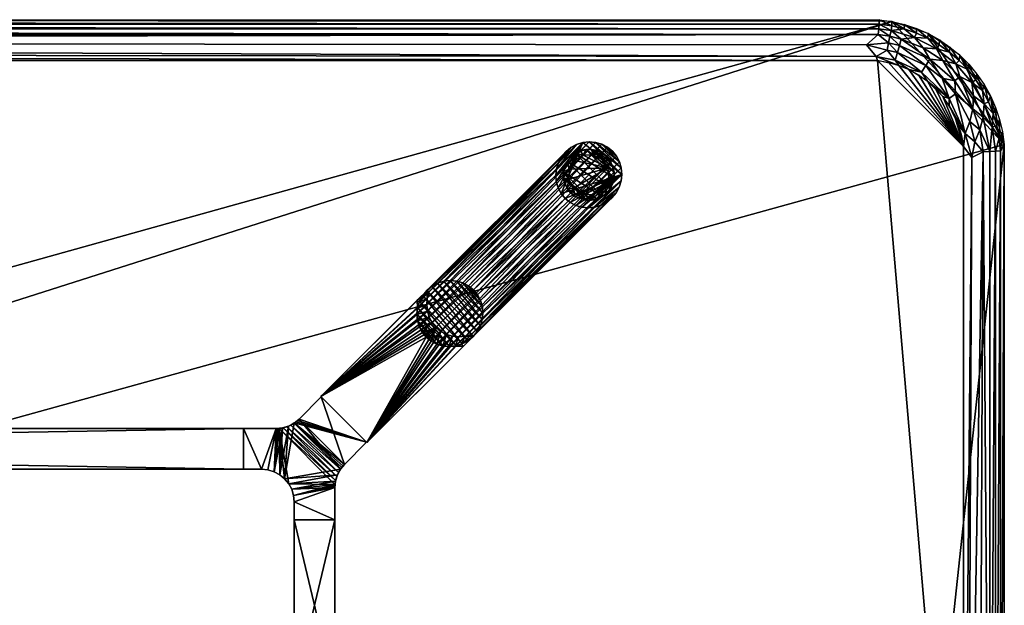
# Model space of a CAD drawing. Header units: inches. Extents: x -1 to 120, y -36 to 1.
# Tile 6 of 6: x 90 to 120, y -18 to 0. Entities that reach past the tile are written whole.
import ezdxf

# ---------------------------------------------------------------- set-up
doc = ezdxf.new("R2010")
doc.units = ezdxf.units.IN
for name, color, linetype in [('AFUTL-3-EDPL', 19, 'Continuous'), ('AFUTL-3-GDPL', 19, 'Continuous'), ('AFUTL-3-HWPT', 4, 'Continuous'), ('AFUTL-3-LGWD', 15, 'Continuous'), ('AFUTL-3-TPWD', 15, 'Continuous')]:
    doc.layers.add(name, color=color, linetype=linetype)

msp = doc.modelspace()

# ---------------------------------------------------------------- meshes
at = {"layer": 'AFUTL-3-EDPL'}
mesh = msp.add_polyface(dxfattribs=at)
corners = [(116.145, -0.279, 29.056), (3.855, -0.279, 29.056), (3.841, -0.132, 29.266), (3.872, -35.541, 28.871), (116.145, -35.719, 29.056), (3.855, -35.719, 29.056), (3.936, -34.872, 28.505), (116.109, -35.338, 28.715), (4.232, -35.227, 28.64), (116.128, -0.457, 28.871), (3.891, -0.661, 28.715), (3.872, -0.457, 28.871), (3.896, -1.253, 28.476), (4.232, -0.997, 28.541), (116.104, -1.253, 28.476), (3.453, -0.188, 29.266), (3.164, -0.593, 28.871), (3.515, -35.49, 28.871), (3.596, -35.067, 28.592), (3.841, -35.866, 29.266), (116.16, -36, 29.547), (3.84, -36, 29.547), (3.481, -35.665, 29.056), (3.354, -34.759, 28.505), (3.451, -0.052, 29.547), (3.451, -35.946, 29.547), (3.453, -35.81, 29.266), (116.064, -1.127, 28.505), (3.553, -35.289, 28.715), (3.073, -1.336, 28.505), (3.596, -0.931, 28.592), (3.84, 0.002, 29.547), (116.159, -0.132, 29.266), (3.222, -0.79, 28.715), (116.159, -35.866, 29.266), (3.896, -34.746, 28.476), (3.242, -34.596, 28.476), (115.768, -35.002, 28.541), (3.481, -0.333, 29.056)]
mesh.append_faces([[corners[k] for k in face] for face in [(9, 10, 11), (12, 13, 14), (22, 17, 5), (15, 24, 2), (25, 26, 21), (17, 28, 3), (35, 6, 36), (30, 10, 13), (26, 22, 19), (38, 15, 1)]], dxfattribs={"vtx0": -1, "vtx1": -1})
mesh.append_faces([[corners[k] for k in face] for face in [(16, 11, 10), (8, 18, 6), (18, 23, 6), (29, 30, 12), (33, 10, 30), (8, 28, 18), (3, 28, 8)]], dxfattribs={"vtx0": -1, "vtx1": -1, "vtx2": -1})
mesh.append_faces([[corners[k] for k in face] for face in [(3, 4, 5), (6, 7, 8), (5, 17, 3), (19, 20, 21), (19, 22, 5), (5, 34, 19), (35, 37, 6), (12, 30, 13), (21, 26, 19)]], dxfattribs={"vtx0": -1, "vtx2": -1})
mesh.append_faces([[corners[k] for k in face] for face in [(0, 1, 2), (15, 2, 1), (27, 13, 10), (8, 7, 3), (24, 31, 2), (32, 2, 31), (9, 11, 1), (38, 1, 11)]], dxfattribs={"vtx1": -1, "vtx2": -1})
mesh = msp.add_polyface(dxfattribs=at)
corners = [(3.855, -35.719, 29.056), (116.145, -35.719, 29.056), (116.159, -35.866, 29.266), (116.128, -0.457, 28.871), (3.855, -0.279, 29.056), (116.145, -0.279, 29.056), (116.064, -1.127, 28.505), (3.891, -0.661, 28.715), (115.768, -0.771, 28.64), (3.872, -35.541, 28.871), (116.109, -35.338, 28.715), (116.128, -35.541, 28.871), (116.104, -34.746, 28.476), (115.768, -35.002, 28.541), (3.896, -34.746, 28.476), (116.547, -35.81, 29.266), (116.836, -35.405, 28.871), (116.485, -0.508, 28.871), (116.404, -0.931, 28.592), (116.159, -0.132, 29.266), (3.84, 0.002, 29.547), (116.16, 0.002, 29.547), (116.519, -0.333, 29.056), (116.646, -1.239, 28.505), (116.549, -35.946, 29.547), (116.549, -0.052, 29.547), (116.547, -0.188, 29.266), (3.936, -34.872, 28.505), (116.447, -0.709, 28.715), (116.16, -36, 29.547), (3.841, -35.866, 29.266), (116.778, -35.209, 28.715), (116.404, -35.067, 28.592), (3.841, -0.132, 29.266), (116.104, -1.253, 28.476), (116.758, -1.402, 28.476), (4.232, -0.997, 28.541), (116.519, -35.665, 29.056)]
mesh.append_faces([[corners[k] for k in face] for face in [(9, 10, 11), (12, 13, 14), (22, 17, 5), (15, 24, 2), (25, 26, 21), (17, 28, 3), (34, 6, 35), (32, 10, 13), (26, 22, 19), (37, 15, 1)]], dxfattribs={"vtx0": -1, "vtx1": -1})
mesh.append_faces([[corners[k] for k in face] for face in [(16, 11, 10), (8, 18, 6), (18, 23, 6), (31, 10, 32), (8, 28, 18), (3, 28, 8)]], dxfattribs={"vtx0": -1, "vtx1": -1, "vtx2": -1})
mesh.append_faces([[corners[k] for k in face] for face in [(3, 4, 5), (6, 7, 8), (5, 17, 3), (19, 20, 21), (19, 22, 5), (5, 33, 19), (34, 36, 6), (12, 32, 13), (21, 26, 19)]], dxfattribs={"vtx0": -1, "vtx2": -1})
mesh.append_faces([[corners[k] for k in face] for face in [(0, 1, 2), (15, 2, 1), (27, 13, 10), (8, 7, 3), (24, 29, 2), (30, 2, 29), (9, 11, 1), (37, 1, 11)]], dxfattribs={"vtx1": -1, "vtx2": -1})
mesh = msp.add_polyface(dxfattribs=at)
corners = [(117.303, -35.731, 29.547), (116.931, -35.856, 29.547), (116.928, -35.718, 29.266), (116.778, -0.79, 28.715), (117.585, -1.404, 28.592), (116.715, -1.006, 28.592), (117.308, -34.754, 28.592), (116.404, -35.067, 28.592), (116.927, -34.662, 28.505), (116.447, -0.709, 28.715), (116.549, -0.052, 29.547), (116.928, -0.28, 29.266), (116.547, -0.188, 29.266), (117.243, -35.452, 29.056), (116.519, -35.665, 29.056), (116.836, -35.405, 28.871), (117.243, -0.546, 29.056), (116.836, -0.593, 28.871), (116.519, -0.333, 29.056), (117.454, -1.607, 28.505), (116.646, -1.239, 28.505), (117.411, -34.955, 28.715), (116.778, -35.209, 28.715), (116.104, -34.746, 28.476), (117.505, -35.137, 28.871), (117.068, -1.531, 28.476), (117.707, -1.214, 28.715), (116.485, -0.508, 28.871), (116.109, -35.338, 28.715), (116.128, -35.541, 28.871), (116.549, -35.946, 29.547), (116.547, -35.81, 29.266), (116.404, -0.931, 28.592), (116.931, -0.142, 29.547), (117.298, -0.408, 29.266), (116.758, -1.402, 28.476), (116.064, -1.127, 28.505), (116.758, -34.596, 28.476), (117.068, -34.468, 28.476)]
mesh.append_faces([[corners[k] for k in face] for face in [(3, 5, 9), (11, 18, 12), (5, 20, 32), (33, 11, 10), (17, 3, 27), (2, 1, 31), (35, 20, 25)]], dxfattribs={"vtx0": -1, "vtx1": -1})
mesh.append_faces([[corners[k] for k in face] for face in [(6, 7, 8), (13, 14, 15), (16, 17, 18), (5, 19, 20), (8, 7, 23), (6, 21, 7), (24, 15, 22), (25, 20, 19), (11, 16, 18), (13, 2, 14), (22, 15, 28), (15, 14, 29), (35, 36, 20)]], dxfattribs={"vtx0": -1, "vtx1": -1, "vtx2": -1})
mesh.append_faces([[corners[k] for k in face] for face in [(3, 4, 5), (10, 11, 12), (17, 26, 3), (27, 3, 9), (9, 5, 32), (18, 17, 27), (33, 34, 11), (8, 37, 38)]], dxfattribs={"vtx0": -1, "vtx2": -1})
mesh.append_faces([[corners[k] for k in face] for face in [(0, 1, 2), (21, 22, 7), (1, 30, 31), (2, 31, 14), (23, 37, 8)]], dxfattribs={"vtx1": -1, "vtx2": -1})
mesh = msp.add_polyface(dxfattribs=at)
corners = [(117.303, -0.267, 29.547), (117.298, -0.408, 29.266), (116.931, -0.142, 29.547), (118.478, -1.882, 28.715), (117.707, -1.214, 28.715), (118.111, -1.251, 28.871), (117.505, -0.861, 28.871), (116.836, -0.593, 28.871), (117.654, -0.571, 29.266), (118.305, -2.636, 28.476), (118.111, -2.362, 28.476), (118.308, -2.422, 28.505), (117.636, -1.887, 28.476), (117.454, -1.607, 28.505), (117.068, -1.531, 28.476), (117.994, -0.767, 29.266), (118.005, -0.617, 29.547), (118.313, -0.994, 29.266), (118.305, -33.362, 28.476), (118.596, -32.758, 28.476), (118.308, -33.577, 28.505), (118.087, -1.799, 28.592), (117.663, -0.426, 29.547), (117.914, -0.891, 29.056), (117.243, -0.546, 29.056), (118.507, -1.358, 29.056), (117.585, -1.404, 28.592), (116.778, -0.79, 28.715), (118.111, -33.636, 28.476), (116.715, -1.006, 28.592), (118.505, -2.281, 28.592), (118.329, -0.838, 29.547), (116.928, -0.28, 29.266)]
mesh.append_faces([[corners[k] for k in face] for face in [(14, 13, 12)]], dxfattribs={"vtx0": -1})
mesh.append_faces([[corners[k] for k in face] for face in [(0, 1, 2), (15, 16, 17), (17, 23, 15), (4, 26, 27), (8, 24, 1), (26, 13, 29), (22, 8, 0), (31, 17, 16), (1, 24, 32), (8, 22, 15), (15, 23, 8)]], dxfattribs={"vtx0": -1, "vtx1": -1})
mesh.append_faces([[corners[k] for k in face] for face in [(21, 4, 3), (25, 23, 17), (8, 23, 24), (5, 23, 25), (23, 6, 24), (23, 5, 6), (11, 13, 26), (30, 11, 21), (30, 21, 3)]], dxfattribs={"vtx0": -1, "vtx1": -1, "vtx2": -1})
mesh.append_faces([[corners[k] for k in face] for face in [(3, 4, 5), (0, 8, 1), (15, 22, 16), (24, 6, 7), (11, 26, 21)]], dxfattribs={"vtx0": -1, "vtx2": -1})
mesh.append_faces([[corners[k] for k in face] for face in [(6, 4, 7)]], dxfattribs={"vtx1": -1})
mesh.append_faces([[corners[k] for k in face] for face in [(9, 10, 11), (12, 13, 11), (18, 19, 20), (21, 26, 4), (28, 18, 20), (10, 12, 11)]], dxfattribs={"vtx1": -1, "vtx2": -1})
mesh.append_faces([[corners[k] for k in face] for face in [(5, 4, 6)]], dxfattribs={"vtx2": -1})
mesh = msp.add_polyface(dxfattribs=at)
corners = [(118.879, -1.534, 29.266), (118.909, -1.367, 29.547), (119.121, -1.842, 29.266), (118.507, -1.358, 29.056), (119.001, -1.928, 29.056), (118.633, -1.748, 28.871), (119.333, -2.172, 29.266), (119.382, -1.993, 29.547), (119.513, -2.52, 29.266), (118.329, -0.838, 29.547), (118.631, -1.089, 29.547), (118.609, -1.251, 29.266), (119.051, -2.335, 28.871), (119.35, -2.99, 28.871), (119.03, -2.741, 28.715), (119.378, -2.581, 29.056), (119.658, -2.884, 29.266), (119.625, -3.294, 29.056), (118.505, -2.281, 28.592), (118.478, -1.882, 28.715), (119.16, -1.669, 29.547), (118.943, -3.131, 28.592), (118.798, -3.495, 28.505), (118.305, -2.636, 28.476), (118.308, -2.422, 28.505), (119.573, -2.336, 29.547), (118.111, -1.251, 28.871), (118.313, -0.994, 29.266), (119.731, -2.695, 29.547)]
mesh.append_faces([[corners[k] for k in face] for face in [(0, 1, 2), (6, 7, 8), (12, 13, 14), (5, 4, 12), (11, 3, 27), (8, 25, 16), (2, 20, 6), (11, 10, 0)]], dxfattribs={"vtx0": -1, "vtx1": -1})
mesh.append_faces([[corners[k] for k in face] for face in [(3, 4, 5), (15, 16, 17), (14, 18, 19), (3, 0, 4), (22, 23, 24), (22, 24, 18), (4, 6, 15), (5, 26, 3), (12, 15, 13), (4, 15, 12)]], dxfattribs={"vtx0": -1, "vtx1": -1, "vtx2": -1})
mesh.append_faces([[corners[k] for k in face] for face in [(14, 19, 5)]], dxfattribs={"vtx0": -1, "vtx2": -1})
mesh.append_faces([[corners[k] for k in face] for face in [(9, 10, 11), (6, 8, 15), (1, 20, 2), (21, 18, 14), (7, 25, 8), (0, 2, 4), (5, 19, 26), (11, 27, 9), (10, 1, 0), (20, 7, 6), (25, 28, 16), (8, 16, 15), (2, 6, 4), (11, 0, 3)]], dxfattribs={"vtx1": -1, "vtx2": -1})
mesh.append_faces([[corners[k] for k in face] for face in [(5, 12, 14)]], dxfattribs={"vtx2": -1})
mesh = msp.add_polyface(dxfattribs=at)
corners = [(118.882, -31.917, 28.505), (119.002, -4.23, 28.541), (119.35, -4.059, 28.715), (119.88, -31.964, 29.266), (119.88, -4.034, 29.266), (120, -3.838, 29.547), (118.943, -3.131, 28.592), (119.253, -3.385, 28.715), (119.094, -3.752, 28.592), (119.03, -2.741, 28.715), (119.35, -2.99, 28.871), (119.554, -31.949, 28.871), (119.554, -4.05, 28.871), (119.732, -4.041, 29.056), (119.658, -2.884, 29.266), (119.769, -3.26, 29.266), (119.625, -3.294, 29.056), (118.798, -3.495, 28.505), (118.505, -2.281, 28.592), (119.843, -3.644, 29.266), (119.946, -3.449, 29.547), (118.746, -3.895, 28.476), (118.746, -32.104, 28.476), (119.731, -2.695, 29.547), (119.856, -3.067, 29.547), (119.227, -31.768, 28.64), (119.378, -2.581, 29.056), (118.596, -3.24, 28.476), (118.305, -2.636, 28.476), (119.732, -31.957, 29.056)]
mesh.append_faces([[corners[k] for k in face] for face in [(17, 21, 27)]], dxfattribs={"vtx0": -1})
mesh.append_faces([[corners[k] for k in face] for face in [(6, 17, 18), (21, 1, 22), (11, 2, 12), (10, 12, 7), (14, 23, 15), (8, 2, 1), (15, 24, 19)]], dxfattribs={"vtx0": -1, "vtx1": -1})
mesh.append_faces([[corners[k] for k in face] for face in [(6, 7, 8), (6, 8, 17), (16, 13, 12), (16, 19, 13), (1, 21, 17), (9, 7, 6), (7, 2, 8), (7, 12, 2)]], dxfattribs={"vtx0": -1, "vtx1": -1, "vtx2": -1})
mesh.append_faces([[corners[k] for k in face] for face in [(9, 10, 7), (0, 2, 25), (26, 16, 10), (17, 8, 1)]], dxfattribs={"vtx0": -1, "vtx2": -1})
mesh.append_faces([[corners[k] for k in face] for face in [(19, 20, 4), (27, 28, 17)]], dxfattribs={"vtx1": -1})
mesh.append_faces([[corners[k] for k in face] for face in [(0, 1, 2), (11, 12, 13), (14, 15, 16), (23, 24, 15), (10, 16, 12), (19, 4, 13), (29, 13, 4), (15, 19, 16)]], dxfattribs={"vtx1": -1, "vtx2": -1})
mesh.append_faces([[corners[k] for k in face] for face in [(3, 4, 5), (20, 5, 4), (24, 20, 19)]], dxfattribs={"vtx2": -1})
mesh = msp.add_polyface(dxfattribs=at)
corners = [(119.227, -31.768, 28.64), (119.35, -4.059, 28.715), (119.554, -31.949, 28.871), (119.253, -32.614, 28.715), (118.943, -32.867, 28.592), (119.094, -32.246, 28.592), (119.732, -4.041, 29.056), (119.732, -31.957, 29.056), (119.658, -33.115, 29.266), (119.625, -32.704, 29.056), (119.769, -32.739, 29.266), (118.873, -33.561, 28.715), (119.856, -32.931, 29.547), (119.88, -31.964, 29.266), (120, -3.838, 29.547), (120, -32.16, 29.547), (118.596, -32.758, 28.476), (118.746, -32.104, 28.476), (119.002, -4.23, 28.541), (118.882, -31.917, 28.505), (119.52, -32.308, 28.871), (119.317, -32.278, 28.715), (119.843, -32.354, 29.266), (119.88, -4.034, 29.266), (119.35, -33.008, 28.871), (119.378, -33.417, 29.056), (119.946, -32.549, 29.547), (118.308, -33.577, 28.505)]
mesh.append_faces([[corners[k] for k in face] for face in [(8, 9, 10), (10, 12, 8), (4, 16, 5), (17, 19, 16), (3, 5, 21), (20, 21, 2), (22, 7, 13), (13, 15, 22), (10, 9, 22), (22, 26, 10)]], dxfattribs={"vtx0": -1, "vtx1": -1})
mesh.append_faces([[corners[k] for k in face] for face in [(4, 3, 11), (9, 20, 7), (22, 9, 7), (9, 24, 20), (24, 9, 25), (27, 16, 4), (25, 9, 8), (5, 16, 19), (0, 5, 19), (0, 21, 5), (2, 21, 0)]], dxfattribs={"vtx0": -1, "vtx1": -1, "vtx2": -1})
mesh.append_faces([[corners[k] for k in face] for face in [(3, 4, 5), (2, 6, 7), (13, 14, 15), (17, 18, 19), (20, 3, 21), (7, 23, 13), (22, 15, 26), (11, 3, 24), (7, 20, 2), (10, 26, 12)]], dxfattribs={"vtx0": -1, "vtx2": -1})
mesh.append_faces([[corners[k] for k in face] for face in [(0, 1, 2), (24, 3, 20)]], dxfattribs={"vtx1": -1, "vtx2": -1})
at = {"layer": 'AFUTL-3-GDPL'}
mesh = msp.add_polyface(dxfattribs=at)
corners = [(107.322, -3.984), (106.567, -5.185), (107.822, -4.555, 0.531), (107.653, -5.433), (107.022, -5.354, 0.531), (107.9, -4.347), (106.792, -4.324, 0.531), (106.451, -4.678), (107.617, -5.26, 0.531), (106.815, -4.1), (108.016, -4.855), (107.145, -5.549), (106.624, -4.903, 0.531), (107.37, -4.156, 0.531), (106.815, -5.433, 0.177), (107.79, -5.323, 0.177), (106.567, -4.347, 0.177), (107.9, -4.347, 0.177), (107.653, -4.1, 0.177), (106.815, -4.1, 0.177), (106.49, -5.026, 0.177), (107.494, -5.51, 0.177), (108.016, -4.678, 0.177), (107.322, -3.984, 0.177), (107.977, -5.026, 0.177), (106.451, -4.678, 0.177), (107.145, -5.549, 0.177), (107.851, -4.864, 0.531), (107.331, -5.384, 0.531), (106.633, -4.592, 0.531), (106.567, -4.347), (106.815, -5.433), (107.653, -4.1), (107.9, -5.185), (107.059, -4.166, 0.531), (107.647, -4.298, 0.531), (106.765, -5.18, 0.531), (107.727, -5.149, 0.531), (106.677, -5.323, 0.177), (106.974, -4.023, 0.177), (107.145, -3.984), (108.016, -4.678), (106.451, -4.855), (107.322, -5.549), (108.016, -4.855, 0.177), (107.145, -3.984, 0.177), (106.567, -5.185, 0.177), (107.9, -5.185, 0.177), (107.494, -4.023, 0.177), (106.451, -4.855, 0.177), (107.653, -5.433, 0.177), (107.79, -4.21, 0.177)]
mesh.append_faces([[corners[k] for k in face] for face in [(4, 14, 26), (35, 51, 18), (6, 19, 16), (12, 49, 20), (34, 45, 39), (28, 26, 21), (36, 46, 38), (21, 43, 3), (47, 33, 24), (29, 16, 25), (51, 32, 18), (48, 32, 0), (13, 48, 23), (39, 40, 9), (20, 42, 1), (46, 1, 38), (50, 3, 15), (2, 22, 17), (48, 0, 23), (45, 40, 39), (24, 33, 10), (49, 42, 20), (26, 43, 21), (4, 26, 28), (6, 16, 29), (38, 1, 31), (51, 5, 32), (15, 3, 33), (38, 31, 14), (39, 9, 19), (26, 11, 43), (27, 24, 44), (24, 10, 44), (20, 1, 46), (15, 33, 47), (18, 32, 48), (21, 3, 50), (17, 5, 51)]])
mesh.append_faces([[corners[k] for k in face] for face in [(13, 45, 34), (37, 24, 27), (12, 46, 36), (19, 30, 16), (22, 5, 17), (16, 7, 25), (14, 11, 26), (27, 22, 2), (1, 11, 31), (5, 0, 32), (34, 19, 6), (36, 14, 4), (37, 28, 8), (45, 0, 40), (22, 10, 41), (49, 7, 42), (37, 15, 47), (13, 18, 48), (12, 25, 49), (8, 21, 50), (35, 17, 51)]], dxfattribs={"vtx0": -1})
mesh.append_faces([[corners[k] for k in face] for face in [(33, 9, 10), (30, 3, 7), (42, 11, 1), (27, 28, 37), (41, 0, 5), (2, 4, 27), (9, 33, 30), (8, 15, 37), (10, 40, 41), (7, 43, 42)]], dxfattribs={"vtx0": -1, "vtx1": -1})
mesh.append_faces([[corners[k] for k in face] for face in [(10, 9, 40), (7, 3, 43), (27, 4, 28), (2, 6, 29), (30, 33, 3), (2, 36, 4), (41, 40, 0), (42, 43, 11)]], dxfattribs={"vtx0": -1, "vtx2": -1})
mesh.append_faces([[corners[k] for k in face] for face in [(28, 21, 8), (29, 25, 12), (35, 18, 13), (44, 10, 22), (2, 17, 35), (35, 13, 2), (23, 0, 45), (25, 7, 49)]], dxfattribs={"vtx1": -1})
mesh.append_faces([[corners[k] for k in face] for face in [(29, 12, 2), (12, 36, 2), (13, 34, 2), (34, 6, 2)]], dxfattribs={"vtx1": -1, "vtx2": -1})
mesh.append_faces([[corners[k] for k in face] for face in [(37, 47, 24), (27, 44, 22), (14, 31, 11), (16, 30, 7), (22, 41, 5), (8, 50, 15), (19, 9, 30), (36, 38, 14), (34, 39, 19), (13, 23, 45), (12, 20, 46)]], dxfattribs={"vtx2": -1})
at = {"layer": 'AFUTL-3-HWPT'}
mesh = msp.add_polyface(dxfattribs=at)
corners = [(99.004, -11.582, 28.476), (100.418, -12.996, 28.476), (103.38, -10.034, 28.476), (103.321, -9.975, 28.476), (103.133, -10.029, 28.476), (102.939, -10.047, 28.476), (102.746, -10.027, 28.476), (102.561, -9.97, 28.476), (102.391, -9.879, 28.476), (102.243, -9.757, 28.476), (102.121, -9.609, 28.476), (102.03, -9.439, 28.476), (101.973, -9.254, 28.476), (101.953, -9.061, 28.476), (101.971, -8.867, 28.476), (102.025, -8.679, 28.476), (101.966, -8.62, 28.476), (102.266, -8.319, 26.476), (99.004, -11.582, 26.476), (100.418, -12.996, 26.476), (103.681, -9.733, 26.476), (102.325, -8.378, 26.476), (103.622, -9.675, 26.476), (102.271, -8.566, 26.476), (102.254, -8.76, 26.476), (102.274, -8.953, 26.476), (102.33, -9.138, 26.476), (102.421, -9.308, 26.476), (102.543, -9.457, 26.476), (102.692, -9.579, 26.476), (102.862, -9.67, 26.476), (103.047, -9.726, 26.476), (103.24, -9.746, 26.476), (103.434, -9.729, 26.476)]
mesh.append_faces([[corners[k] for k in face] for face in [(16, 18, 0), (19, 2, 1), (16, 21, 17), (20, 3, 2), (23, 15, 14), (24, 14, 13), (25, 13, 12), (26, 12, 11), (27, 11, 10), (28, 10, 9), (28, 8, 29), (29, 7, 30), (30, 6, 31), (31, 5, 32), (32, 4, 33), (33, 3, 22), (1, 18, 19)]], dxfattribs={"vtx0": -1})
mesh.append_faces([[corners[k] for k in face] for face in [(1, 9, 0), (2, 4, 1), (17, 23, 18), (18, 28, 19)]], dxfattribs={"vtx0": -1, "vtx1": -1})
mesh.append_faces([[corners[k] for k in face] for face in [(0, 9, 10), (0, 10, 11), (1, 4, 5), (1, 5, 6), (1, 7, 8), (1, 8, 9), (0, 12, 13), (0, 13, 14), (14, 16, 0), (18, 23, 24), (18, 24, 25), (18, 26, 27), (18, 27, 28), (19, 28, 29), (19, 29, 30), (19, 31, 32), (19, 32, 33), (33, 20, 19)]], dxfattribs={"vtx0": -1, "vtx2": -1})
mesh.append_faces([[corners[k] for k in face] for face in [(15, 16, 14), (17, 18, 16), (20, 2, 19), (15, 21, 16), (22, 3, 20), (22, 20, 33), (21, 15, 23), (23, 14, 24), (24, 13, 25), (25, 12, 26), (26, 11, 27), (27, 10, 28), (0, 18, 1)]], dxfattribs={"vtx1": -1})
mesh.append_faces([[corners[k] for k in face] for face in [(6, 7, 1), (11, 12, 0), (25, 26, 18), (30, 31, 19)]], dxfattribs={"vtx1": -1, "vtx2": -1})
mesh.append_faces([[corners[k] for k in face] for face in [(2, 3, 4), (17, 21, 23), (28, 9, 8), (29, 8, 7), (30, 7, 6), (31, 6, 5), (32, 5, 4), (33, 4, 3)]], dxfattribs={"vtx2": -1})
mesh = msp.add_polyface(dxfattribs=at)
corners = [(99.015, -11.593, 28.476), (99.015, -11.593, 26.508), (98.334, -12.274, 26.486), (98.334, -12.274, 28.476), (100.407, -12.985, 26.508), (100.407, -12.985, 28.476), (99.726, -13.666, 28.476), (99.726, -13.666, 26.486), (96.625, -12.567, 26.476), (96.625, -12.567, 28.476), (97.627, -12.567, 28.476), (97.627, -12.567, 26.476), (96.625, -13.817, 26.476), (96.625, -13.817, 28.476), (97.822, -12.548, 28.476), (98.009, -12.491, 28.476), (98.182, -12.399, 28.476), (98.288, -12.318, 26.484), (98.239, -12.358, 26.483), (98.187, -12.395, 26.481), (98.079, -12.459, 26.479), (97.962, -12.509, 26.477), (97.841, -12.544, 26.477), (97.719, -12.563, 26.476), (97.688, -12.565, 26.476), (97.657, -12.567, 26.476), (99.601, -13.818, 28.476), (99.509, -13.991, 28.476), (99.452, -14.178, 28.476), (99.433, -14.373, 28.476), (99.433, -14.373, 26.476), (99.433, -14.343, 26.476), (99.435, -14.312, 26.476), (99.437, -14.281, 26.476), (99.456, -14.159, 26.477), (99.491, -14.038, 26.477), (99.541, -13.921, 26.479), (99.605, -13.813, 26.481), (99.642, -13.761, 26.483), (99.682, -13.712, 26.484), (97.183, -13.817, 26.476), (97.183, -13.817, 28.476), (97.378, -13.836, 28.476), (97.566, -13.893, 28.476), (97.738, -13.986, 28.476), (97.89, -14.11, 28.476), (98.014, -14.262, 28.476), (98.107, -14.434, 28.476), (98.164, -14.622, 28.476), (98.183, -14.817, 28.476), (98.183, -15.375, 28.476), (99.433, -15.375, 28.476), (99.433, -15.375, 26.476), (97.378, -13.836, 26.476), (97.566, -13.893, 26.476), (97.738, -13.986, 26.476), (97.89, -14.11, 26.476), (98.014, -14.262, 26.476), (98.107, -14.434, 26.476), (98.164, -14.622, 26.476), (98.183, -14.817, 26.476), (98.183, -15.375, 26.476)]
mesh.append_faces([[corners[k] for k in face] for face in [(1, 5, 4), (9, 12, 13), (41, 9, 13), (30, 51, 52), (59, 49, 48), (58, 48, 47), (57, 47, 46), (56, 46, 45), (55, 45, 44), (54, 44, 43), (53, 43, 42), (60, 52, 61), (52, 50, 61)]], dxfattribs={"vtx0": -1})
mesh.append_faces([[corners[k] for k in face] for face in [(4, 6, 7), (8, 10, 11), (14, 23, 10), (15, 21, 14), (21, 15, 20), (20, 16, 19), (19, 16, 18), (18, 3, 17), (17, 3, 2), (26, 38, 6), (27, 36, 26), (36, 27, 35), (35, 28, 34), (34, 28, 33), (33, 29, 32), (32, 29, 31), (31, 29, 30), (13, 40, 41), (6, 3, 26), (45, 15, 44), (44, 14, 43), (43, 10, 42), (42, 10, 41), (26, 45, 27), (27, 46, 28), (28, 47, 29), (60, 49, 59), (61, 49, 60), (33, 23, 34), (34, 22, 35), (35, 21, 36), (36, 20, 37), (25, 54, 11), (54, 23, 55), (55, 23, 56), (56, 23, 57), (57, 33, 58), (58, 33, 59), (59, 30, 60), (2, 4, 17), (17, 4, 18), (18, 4, 19)]], dxfattribs={"vtx0": -1, "vtx1": -1})
mesh.append_faces([[corners[k] for k in face] for face in [(26, 16, 45), (57, 23, 33)]], dxfattribs={"vtx0": -1, "vtx1": -1, "vtx2": -1})
mesh.append_faces([[corners[k] for k in face] for face in [(3, 1, 2), (10, 23, 24), (10, 24, 25), (14, 21, 22), (14, 22, 23), (20, 15, 16), (18, 16, 3), (6, 38, 39), (6, 39, 7), (26, 36, 37), (26, 37, 38), (35, 27, 28), (33, 28, 29), (6, 0, 3), (26, 3, 16), (45, 16, 15), (44, 15, 14), (43, 14, 10), (41, 10, 9), (27, 45, 46), (28, 46, 47), (29, 47, 48), (29, 48, 49), (49, 51, 29), (40, 42, 41), (34, 23, 22), (35, 22, 21), (36, 21, 20), (37, 20, 19), (11, 54, 53), (11, 53, 40), (54, 24, 23), (59, 33, 32), (59, 32, 31), (60, 30, 52), (40, 8, 11), (19, 4, 7), (19, 7, 39), (19, 38, 37)]], dxfattribs={"vtx0": -1, "vtx2": -1})
mesh.append_faces([[corners[k] for k in face] for face in [(0, 1, 3), (5, 6, 4), (9, 10, 8), (0, 5, 1), (8, 12, 9), (12, 40, 13), (5, 0, 6), (50, 51, 49), (59, 48, 58), (58, 47, 57), (57, 46, 56), (56, 45, 55), (55, 44, 54), (54, 43, 53), (53, 42, 40), (50, 49, 61), (12, 8, 40), (1, 4, 2), (51, 50, 52)]], dxfattribs={"vtx1": -1})
mesh.append_faces([[corners[k] for k in face] for face in [(25, 11, 10), (29, 51, 30), (25, 24, 54), (31, 30, 59), (39, 38, 19)]], dxfattribs={"vtx1": -1, "vtx2": -1})
mesh = msp.add_polyface(dxfattribs=at)
corners = [(23.375, -13.817, 26.476), (23.375, -12.567, 26.476), (96.625, -12.567, 26.476), (96.625, -13.817, 26.476), (96.625, -13.817, 28.476), (23.375, -13.817, 28.476), (96.625, -12.567, 28.476), (23.375, -12.567, 28.476)]
mesh.append_faces([[corners[k] for k in face] for face in [(3, 1, 2), (5, 3, 4), (2, 4, 3), (1, 6, 2), (5, 6, 7), (0, 7, 1)]], dxfattribs={"vtx0": -1})
mesh.append_faces([[corners[k] for k in face] for face in [(0, 1, 3), (0, 3, 5), (6, 4, 2), (7, 6, 1), (4, 6, 5), (5, 7, 0)]], dxfattribs={"vtx1": -1})
mesh = msp.add_polyface(dxfattribs=at)
corners = [(98.183, -15.375, 26.476), (99.433, -15.375, 26.476), (99.433, -20.625, 26.476), (98.183, -20.625, 26.476), (99.433, -15.375, 28.476), (99.433, -20.625, 28.476), (98.183, -20.625, 28.476), (98.183, -15.375, 28.476)]
mesh.append_faces([[corners[k] for k in face] for face in [(3, 1, 2), (1, 5, 2), (6, 2, 5), (3, 7, 0), (5, 7, 6), (0, 4, 1)]], dxfattribs={"vtx0": -1})
mesh.append_faces([[corners[k] for k in face] for face in [(0, 1, 3), (4, 5, 1), (3, 2, 6), (6, 7, 3), (4, 7, 5), (7, 4, 0)]], dxfattribs={"vtx1": -1})
at = {"layer": 'AFUTL-3-LGWD'}
mesh = msp.add_polyface(dxfattribs=at)
corners = [(106.508, -5.492, 0.098), (106.66, -5.617, 0.098), (106.835, -5.709, 0.098), (107.025, -5.764, 0.098), (107.222, -5.782, 0.098), (107.421, -5.76, 0.098), (107.612, -5.7, 0.098), (107.788, -5.604, 0.098), (107.944, -5.476, 0.098), (108.071, -5.321, 0.098), (108.167, -5.144, 0.098), (108.227, -4.953, 0.098), (108.249, -4.755, 0.098), (108.231, -4.557, 0.098), (108.176, -4.368, 0.098), (108.084, -4.193, 0.098), (107.959, -4.041, 0.098), (107.807, -3.916, 0.098), (107.632, -3.824, 0.098), (107.443, -3.769, 0.098), (107.245, -3.751, 0.098), (107.047, -3.773, 0.098), (106.855, -3.833, 0.098), (106.679, -3.929, 0.098), (106.524, -4.056, 0.098), (106.396, -4.212, 0.098), (106.3, -4.388, 0.098), (106.24, -4.579, 0.098), (106.218, -4.778, 0.098), (106.236, -4.975, 0.098), (106.291, -5.165, 0.098), (106.383, -5.34, 0.098), (103.695, -8.305, 28.472), (103.819, -8.458, 28.472), (103.911, -8.632, 28.472), (103.967, -8.822, 28.472), (103.984, -9.02, 28.472), (103.963, -9.218, 28.472), (103.903, -9.409, 28.472), (103.807, -9.586, 28.472), (103.679, -9.741, 28.472), (103.524, -9.869, 28.472), (103.347, -9.965, 28.472), (103.156, -10.024, 28.472), (102.958, -10.046, 28.472), (102.76, -10.029, 28.472), (102.57, -9.973, 28.472), (102.396, -9.881, 28.472), (102.243, -9.757, 28.472), (102.119, -9.604, 28.472), (102.027, -9.43, 28.472), (101.971, -9.24, 28.472), (101.954, -9.042, 28.472), (101.976, -8.844, 28.472), (102.035, -8.653, 28.472), (102.131, -8.476, 28.472), (102.259, -8.321, 28.472), (102.414, -8.193, 28.472), (102.591, -8.097, 28.472), (102.782, -8.037, 28.472), (102.98, -8.016, 28.472), (103.178, -8.033, 28.472), (103.368, -8.089, 28.472), (103.542, -8.181, 28.472)]
mesh.append_faces([[corners[k] for k in face] for face in [(0, 47, 48), (46, 1, 2), (44, 3, 4), (42, 5, 6), (40, 7, 8), (38, 9, 10), (36, 11, 12), (34, 13, 14), (32, 15, 16), (63, 18, 62), (61, 20, 60), (59, 22, 58), (57, 24, 56), (55, 26, 54), (53, 28, 52), (51, 30, 50), (47, 49, 48), (23, 25, 24), (15, 17, 16), (7, 9, 8)]], dxfattribs={"vtx0": -1})
mesh.append_faces([[corners[k] for k in face] for face in [(1, 47, 0), (47, 1, 46), (45, 3, 44), (43, 5, 42), (41, 7, 40), (39, 9, 38), (37, 11, 36), (35, 13, 34), (33, 15, 32), (32, 17, 63), (62, 19, 61), (60, 21, 59), (58, 23, 57), (56, 25, 55), (54, 27, 53), (52, 29, 51), (50, 31, 49), (33, 63, 34), (34, 62, 35), (35, 61, 36), (36, 60, 37), (37, 59, 38), (38, 58, 39), (39, 57, 40), (40, 56, 41), (41, 55, 42), (42, 54, 43), (43, 53, 44), (44, 52, 45), (45, 51, 46), (46, 50, 47), (21, 27, 22), (22, 26, 23), (12, 20, 13), (13, 19, 14), (14, 18, 15), (11, 4, 12), (4, 11, 5), (5, 10, 6), (6, 9, 7)]], dxfattribs={"vtx0": -1, "vtx1": -1})
mesh.append_faces([[corners[k] for k in face] for face in [(12, 31, 21)]], dxfattribs={"vtx0": -1, "vtx1": -1, "vtx2": -1})
mesh.append_faces([[corners[k] for k in face] for face in [(45, 2, 3), (43, 4, 5), (41, 6, 7), (39, 8, 9), (37, 10, 11), (35, 12, 13), (33, 14, 15), (63, 17, 18), (61, 19, 20), (59, 21, 22), (57, 23, 24), (55, 25, 26), (53, 27, 28), (51, 29, 30), (49, 31, 0), (34, 63, 62), (35, 62, 61), (36, 61, 60), (37, 60, 59), (38, 59, 58), (39, 58, 57), (40, 57, 56), (41, 56, 55), (42, 55, 54), (43, 54, 53), (44, 53, 52), (45, 52, 51), (46, 51, 50), (47, 50, 49), (12, 0, 31), (21, 31, 30), (21, 30, 29), (21, 28, 27), (22, 27, 26), (23, 26, 25), (13, 20, 19), (14, 19, 18), (15, 18, 17), (12, 4, 3), (12, 3, 2), (5, 11, 10), (6, 10, 9)]], dxfattribs={"vtx0": -1, "vtx2": -1})
mesh.append_faces([[corners[k] for k in face] for face in [(46, 2, 45), (44, 4, 43), (42, 6, 41), (40, 8, 39), (38, 10, 37), (36, 12, 35), (34, 14, 33), (32, 63, 33)]], dxfattribs={"vtx1": -1})
mesh.append_faces([[corners[k] for k in face] for face in [(1, 0, 12), (29, 28, 21), (21, 20, 12), (2, 1, 12)]], dxfattribs={"vtx1": -1, "vtx2": -1})
mesh.append_faces([[corners[k] for k in face] for face in [(0, 48, 49), (32, 16, 17), (62, 18, 19), (60, 20, 21), (58, 22, 23), (56, 24, 25), (54, 26, 27), (52, 28, 29), (50, 30, 31)]], dxfattribs={"vtx2": -1})
at = {"layer": 'AFUTL-3-TPWD'}
mesh = msp.add_polyface(dxfattribs=at)
corners = [(3.84, 0.002, 29.547), (3.84, -36, 29.547), (120, -32.16, 29.547), (3.896, -34.746, 28.476), (3.896, -1.253, 28.476), (118.746, -32.104, 28.476), (116.549, -0.052, 29.547), (116.549, -35.946, 29.547), (118.746, -3.895, 28.476), (0.054, -3.449, 29.547), (0.054, -32.549, 29.547), (120, -3.838, 29.547), (117.887, -2.111, 28.476), (2.113, -2.111, 28.476), (117.887, -33.887, 28.476), (2.113, -33.887, 28.476), (116.104, -1.253, 28.476), (1.254, -3.895, 28.476), (116.104, -34.746, 28.476), (1.254, -32.104, 28.476), (119.573, -2.336, 29.547), (2.337, -0.426, 29.547), (119.573, -33.663, 29.547), (2.337, -35.573, 29.547), (118.468, -33.068, 28.476), (117.068, -1.531, 28.476), (2.932, -34.468, 28.476), (1.532, -2.93, 28.476), (118.468, -2.93, 28.476), (1.532, -33.068, 28.476), (2.932, -1.531, 28.476), (117.068, -34.468, 28.476), (0.427, -33.663, 29.547), (117.663, -35.573, 29.547), (117.663, -0.426, 29.547), (0.427, -2.336, 29.547), (118.631, -1.089, 29.547), (1.369, -34.909, 29.547), (1.091, -1.367, 29.547), (118.909, -34.631, 29.547), (1.311, -32.435, 28.476), (3.565, -1.309, 28.476), (116.435, -34.689, 28.476), (118.689, -3.563, 28.476), (3.565, -34.689, 28.476), (1.311, -3.563, 28.476), (116.435, -1.309, 28.476), (118.689, -32.435, 28.476), (1.404, -32.758, 28.476), (3.242, -1.402, 28.476), (116.758, -34.596, 28.476), (118.596, -3.24, 28.476), (1.404, -3.24, 28.476), (116.758, -1.402, 28.476), (118.596, -32.758, 28.476), (3.242, -34.596, 28.476), (118.111, -33.636, 28.476), (1.889, -2.362, 28.476), (2.364, -34.111, 28.476), (117.636, -1.887, 28.476), (117.636, -34.111, 28.476), (1.889, -33.636, 28.476), (118.111, -2.362, 28.476), (2.364, -1.887, 28.476), (117.362, -1.693, 28.476), (118.305, -33.362, 28.476)]
mesh.append_faces([[corners[k] for k in face] for face in [(38, 0, 21), (1, 37, 23), (2, 39, 22), (4, 49, 41), (55, 3, 44)]], dxfattribs={"vtx0": -1})
mesh.append_faces([[corners[k] for k in face] for face in [(10, 0, 9), (11, 7, 2), (5, 16, 8), (17, 3, 19), (48, 3, 29), (58, 3, 26), (29, 3, 61), (9, 0, 35), (35, 0, 38), (19, 3, 40), (26, 3, 55), (40, 3, 48), (15, 3, 58), (61, 3, 15)]], dxfattribs={"vtx0": -1, "vtx1": -1})
mesh.append_faces([[corners[k] for k in face] for face in [(11, 6, 1), (1, 6, 10), (4, 18, 17), (5, 18, 4)]], dxfattribs={"vtx0": -1, "vtx1": -1, "vtx2": -1})
mesh.append_faces([[corners[k] for k in face] for face in [(17, 18, 3), (10, 6, 0), (11, 1, 7), (5, 4, 16), (8, 53, 25), (2, 33, 39), (8, 25, 64), (4, 27, 57), (8, 62, 28), (5, 60, 31), (1, 10, 32), (2, 7, 33), (11, 34, 6), (4, 30, 49), (5, 42, 18), (8, 28, 51), (4, 17, 45), (8, 16, 46), (5, 54, 24), (5, 50, 42), (4, 45, 52), (5, 56, 14), (8, 59, 12), (8, 12, 62), (4, 13, 63), (5, 65, 56)]], dxfattribs={"vtx0": -1, "vtx2": -1})
mesh.append_faces([[corners[k] for k in face] for face in [(52, 27, 4), (31, 50, 5), (32, 37, 1), (24, 65, 5), (63, 30, 4), (36, 34, 11), (46, 53, 8), (57, 13, 4), (14, 60, 5), (64, 59, 8)]], dxfattribs={"vtx1": -1, "vtx2": -1})
mesh.append_faces([[corners[k] for k in face] for face in [(11, 20, 36), (51, 43, 8), (5, 47, 54)]], dxfattribs={"vtx2": -1})

doc.saveas('drawing.dxf')
